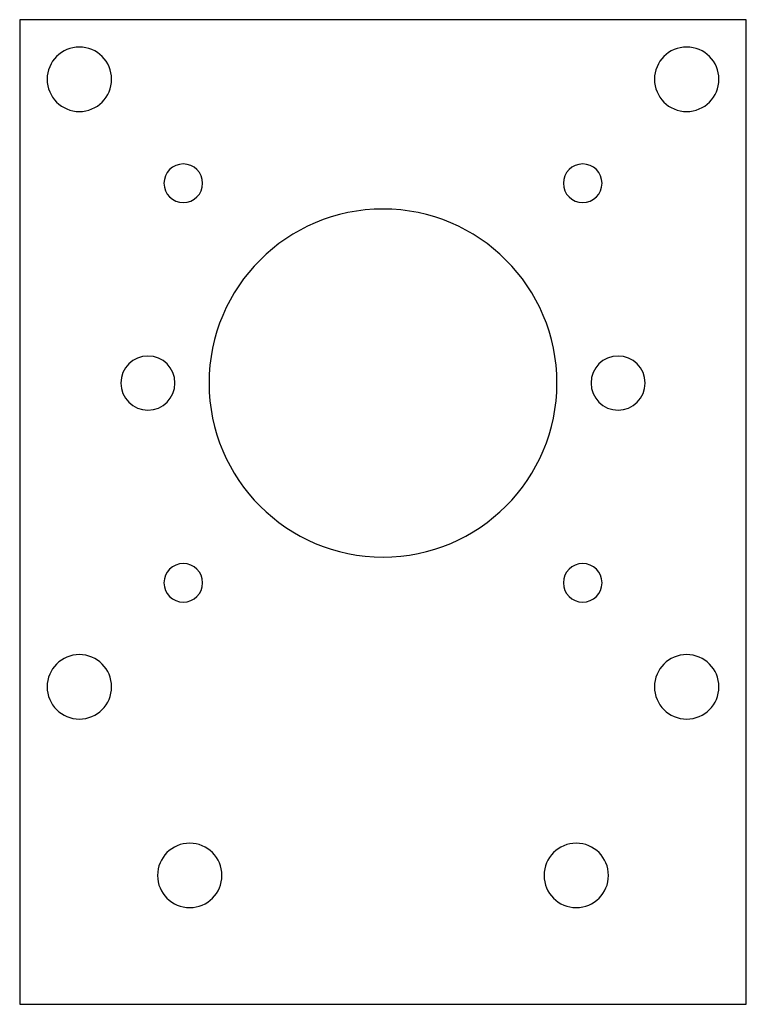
# Model space of a CAD drawing. Extents: x 1998.6 to 2055, y -104.7 to -28.3.
import ezdxf

# ---------------------------------------------------------------- set-up
doc = ezdxf.new("R2010")
doc.units = 0
doc.layers.add('INDIVIDUAL_PIECES_TO_LASER', color=7, linetype='CONTINUOUS')

msp = doc.modelspace()

# ---------------------------------------------------------------- linework, layer by layer
at = {"layer": 'INDIVIDUAL_PIECES_TO_LASER'}
msp.add_lwpolyline([(1998.567, -28.296), (1998.567, -104.694), (2054.968, -104.694), (2054.968, -28.296), (1998.567, -28.296)], dxfattribs=at)
for points in [[(2003.199, -35.421), (2001.818, -35.421), (2000.699, -34.302), (2000.699, -32.921), (2000.699, -31.54), (2001.818, -30.421), (2003.199, -30.421), (2004.58, -30.421), (2005.699, -31.54), (2005.699, -32.921), (2005.699, -34.302), (2004.58, -35.421), (2003.199, -35.421)], [(2050.339, -35.421), (2048.957, -35.421), (2047.839, -34.302), (2047.839, -32.921), (2047.839, -31.54), (2048.957, -30.421), (2050.339, -30.421), (2051.72, -30.421), (2052.839, -31.54), (2052.839, -32.921), (2052.839, -34.302), (2051.72, -35.421), (2050.339, -35.421)], [(2011.268, -39.491), (2012.096, -39.491), (2012.768, -40.163), (2012.768, -40.991), (2012.768, -41.819), (2012.096, -42.491), (2011.268, -42.491), (2010.44, -42.491), (2009.768, -41.819), (2009.768, -40.991), (2009.768, -40.163), (2010.44, -39.491), (2011.268, -39.491)], [(2042.268, -39.491), (2043.095, -39.491), (2043.768, -40.163), (2043.768, -40.991), (2043.768, -41.819), (2043.095, -42.491), (2042.268, -42.491), (2041.44, -42.491), (2040.767, -41.819), (2040.767, -40.991), (2040.767, -40.163), (2041.44, -39.491), (2042.268, -39.491)], [(2026.768, -69.991), (2019.312, -69.991), (2013.268, -63.947), (2013.268, -56.491), (2013.268, -49.035), (2019.312, -42.991), (2026.768, -42.991), (2034.223, -42.991), (2040.268, -49.035), (2040.268, -56.491), (2040.268, -63.947), (2034.223, -69.991), (2026.768, -69.991)], [(2006.417, -56.491), (2006.417, -55.331), (2007.358, -54.391), (2008.518, -54.391), (2009.678, -54.391), (2010.618, -55.331), (2010.618, -56.491), (2010.618, -57.651), (2009.678, -58.591), (2008.518, -58.591), (2007.358, -58.591), (2006.417, -57.651), (2006.417, -56.491)], [(2045.018, -58.591), (2043.858, -58.591), (2042.918, -57.651), (2042.918, -56.491), (2042.918, -55.331), (2043.858, -54.391), (2045.018, -54.391), (2046.178, -54.391), (2047.118, -55.331), (2047.118, -56.491), (2047.118, -57.651), (2046.178, -58.591), (2045.018, -58.591)], [(2012.768, -71.991), (2012.768, -72.819), (2012.096, -73.491), (2011.268, -73.491), (2010.44, -73.491), (2009.768, -72.819), (2009.768, -71.991), (2009.768, -71.162), (2010.44, -70.491), (2011.268, -70.491), (2012.096, -70.491), (2012.768, -71.162), (2012.768, -71.991)], [(2042.268, -70.491), (2043.095, -70.491), (2043.768, -71.162), (2043.768, -71.991), (2043.768, -72.819), (2043.095, -73.491), (2042.268, -73.491), (2041.44, -73.491), (2040.767, -72.819), (2040.767, -71.991), (2040.767, -71.162), (2041.44, -70.491), (2042.268, -70.491)], [(2003.199, -82.561), (2001.818, -82.561), (2000.699, -81.442), (2000.699, -80.061), (2000.699, -78.68), (2001.818, -77.561), (2003.199, -77.561), (2004.58, -77.561), (2005.699, -78.68), (2005.699, -80.061), (2005.699, -81.442), (2004.58, -82.561), (2003.199, -82.561)], [(2050.339, -82.561), (2048.957, -82.561), (2047.839, -81.442), (2047.839, -80.061), (2047.839, -78.68), (2048.957, -77.561), (2050.339, -77.561), (2051.72, -77.561), (2052.839, -78.68), (2052.839, -80.061), (2052.839, -81.442), (2051.72, -82.561), (2050.339, -82.561)], [(2011.768, -97.194), (2010.387, -97.194), (2009.268, -96.075), (2009.268, -94.694), (2009.268, -93.313), (2010.387, -92.194), (2011.768, -92.194), (2013.148, -92.194), (2014.267, -93.313), (2014.267, -94.694), (2014.267, -96.075), (2013.148, -97.194), (2011.768, -97.194)], [(2041.768, -97.194), (2040.387, -97.194), (2039.267, -96.075), (2039.267, -94.694), (2039.267, -93.313), (2040.387, -92.194), (2041.768, -92.194), (2043.148, -92.194), (2044.268, -93.313), (2044.268, -94.694), (2044.268, -96.075), (2043.148, -97.194), (2041.768, -97.194)]]:
    msp.add_open_spline(points, degree=3, knots=[0, 0, 0, 0, 1, 1, 1, 2, 2, 2, 3, 3, 3, 4, 4, 4, 4], dxfattribs=at)

doc.saveas('drawing.dxf')
